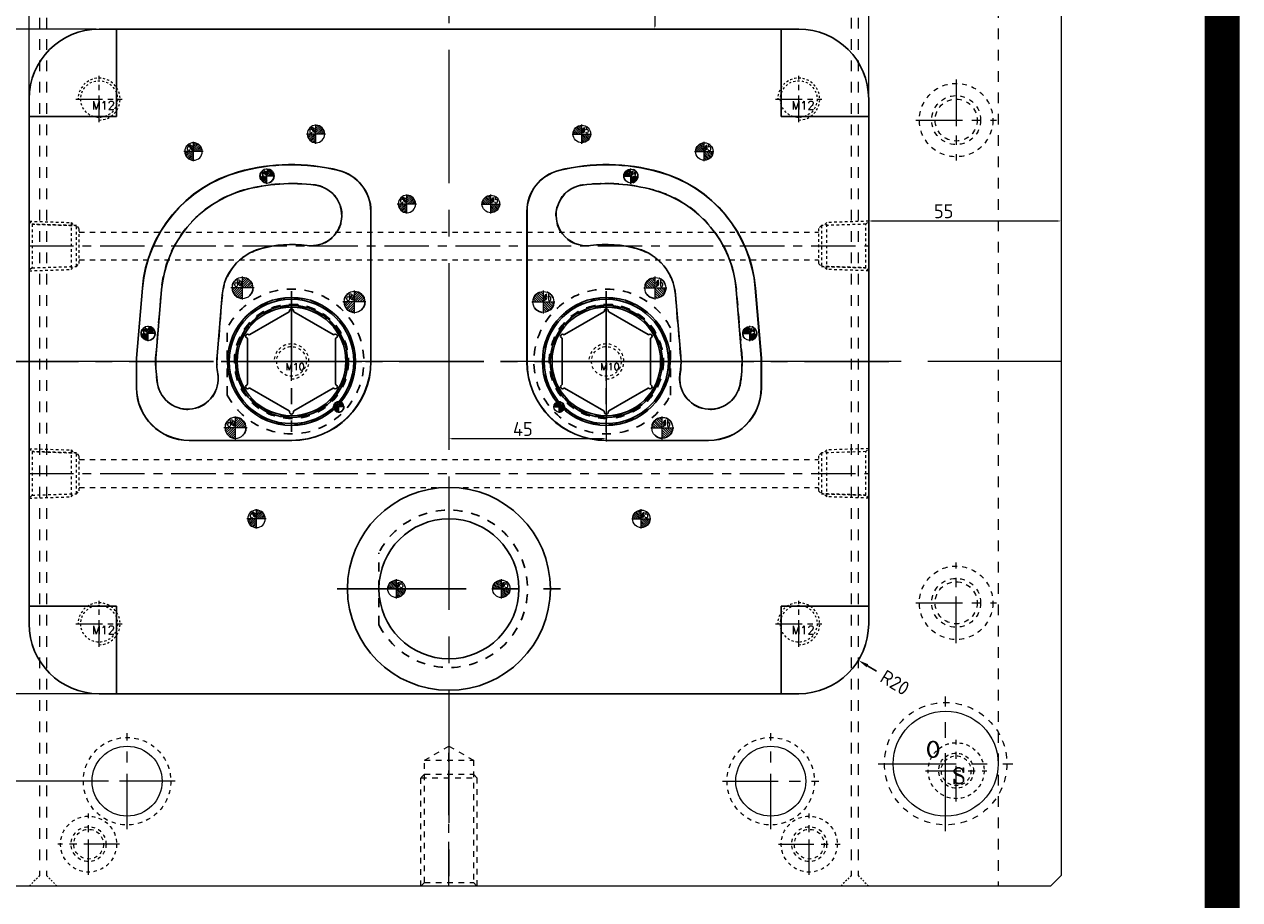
# Model space of a CAD drawing. Extents: x 1716 to 4936, y -1353 to -42.
# Tile 3 of 32: x 1976 to 2324, y -858 to -608. Entities that reach past the tile are written whole.
import ezdxf

# ---------------------------------------------------------------- set-up
doc = ezdxf.new("R2010")
doc.units = 0
doc.header["$LTSCALE"] = 25.4
doc.header["$MEASUREMENT"] = 0
for name, pattern in [('CENTER', [50.8, 31.75, -6.35, 6.35, -6.35]), ('CENTER2', [1.125, 0.75, -0.125, 0.125, -0.125]), ('HIDDEN', [0.2, 0.1, -0.1])]:
    doc.linetypes.add(name, pattern=pattern)
doc.layers.get('0').update_dxf_attribs({"linetype": 'CONTINUOUS'})
doc.layers.get('DEFPOINTS').update_dxf_attribs({"linetype": 'CONTINUOUS'})
for name, color, linetype in [('Center', 1, 'CENTER2'), ('DEFAULT', 7, 'CONTINUOUS'), ('DEFAULT_2', 8, 'HIDDEN')]:
    doc.layers.add(name, color=color, linetype=linetype)
for name, color, linetype, lineweight in [('cool', 153, 'HIDDEN', 9), ('epin', 13, 'CONTINUOUS', 9), ('moldbase', 7, 'CONTINUOUS', 20), ('screw', 33, 'CONTINUOUS', 13)]:
    doc.layers.add(name, color=color, linetype=linetype, lineweight=lineweight)
doc.styles.add('ROMANC', font='romanc.shx', dxfattribs={"bigfont": 'gbcbig.shx'})
doc.styles.add('SEISO_TTF', font='txt')
doc.styles.add('TXT', font='txt.shx', dxfattribs={"bigfont": 'gbcbig.shx'})
doc.styles.add('TXT05', font='txt.shx', dxfattribs={"width": 0.5, "bigfont": 'gbcbig.shx'})
doc.dimstyles.get("Standard").update_dxf_attribs({"dimscale": 0, "dimtxt": 4, "dimasz": 2, "dimexe": 1, "dimexo": 1, "dimgap": 2, "dimtad": 0, "dimdec": 1, "dimdsep": 46, "dimtxsty": 'SEISO_TTF', "dimcen": 0.09, "dimadec": 0, "dimazin": 0, "dimtfac": 1, "dimtdec": 1, "dimtofl": 0, "dimtmove": 0, "dimatfit": 3, "dimfxl": 0, "dimtolj": 1, "dimtzin": 0, "dimarcsym": 0})
doc.dimstyles.new('STANDARD$0', dxfattribs={"dimscale": 4, "dimtxt": 1, "dimasz": 0.2, "dimexe": 0.2, "dimexo": 0.2, "dimgap": 0.2, "dimtad": 1, "dimdec": 1, "dimzin": 9, "dimdsep": 46, "dimtxsty": 'SEISO_TTF', "dimcen": 2, "dimclrd": 256, "dimclre": 256, "dimclrt": 256, "dimadec": 4, "dimazin": 2, "dimtfac": 1, "dimtdec": 1, "dimtmove": 0, "dimatfit": 3, "dimfxl": 0, "dimtolj": 1, "dimtzin": 0, "dimlwd": 9, "dimlwe": 9, "dimarcsym": 0})

# ---------------------------------------------------------------- blocks, each defined once
blk = doc.blocks.new('*D178')
at = {"linetype": 'ByBlock', "lineweight": 9}
for p, q in [((1977.56, -628.19), (1977.56, -596.19)), ((2216.76, -596.99), (1978.36, -596.99)), ((2217.56, -628.19), (2217.56, -596.19))]:
    blk.add_line(p, q, dxfattribs=at)
for points in [[(1978.36, -596.85), (1978.36, -597.12), (1977.56, -596.99)], [(2216.76, -596.85), (2216.76, -597.12), (2217.56, -596.99)]]:
    blk.add_solid(points)
at = {"layer": 'DEFPOINTS', "color": 0}
for p in [(1977.56, -596.99), (1977.56, -628.99), (2217.56, -628.99)]:
    blk.add_point(p, dxfattribs=at)
at = {"insert": (2058.24, -594.19), "char_height": 4, "attachment_point": 5, "style": 'SEISO_TTF'}
blk.add_mtext('\\A1;240', dxfattribs=at)
blk = doc.blocks.new('*D179')
at = {"linetype": 'ByBlock', "lineweight": 9}
for p, q in [((1996.76, -608.99), (1962.83, -608.99)), ((1963.63, -609.79), (1963.63, -798.19)), ((1996.76, -798.99), (1962.83, -798.99))]:
    blk.add_line(p, q, dxfattribs=at)
for points in [[(1963.5, -609.79), (1963.76, -609.79), (1963.63, -608.99)], [(1963.5, -798.19), (1963.76, -798.19), (1963.63, -798.99)]]:
    blk.add_solid(points)
at = {"layer": 'DEFPOINTS', "color": 0}
for p in [(1997.56, -608.99), (1963.63, -798.99), (1997.56, -798.99)]:
    blk.add_point(p, dxfattribs=at)
at = {"insert": (1960.83, -702.57), "char_height": 4, "attachment_point": 5, "rotation": 90, "style": 'SEISO_TTF'}
blk.add_mtext('\\A1;190', dxfattribs=at)
blk = doc.blocks.new('*D223')
at = {"linetype": 'ByBlock', "lineweight": 9}
for p, q in [((2165.47, -553.99), (2155.63, -553.99)), ((2156.43, -554.79), (2156.43, -608.19)), ((2165.47, -608.99), (2155.63, -608.99))]:
    blk.add_line(p, q, dxfattribs=at)
for points in [[(2156.3, -554.79), (2156.56, -554.79), (2156.43, -553.99)], [(2156.3, -608.19), (2156.56, -608.19), (2156.43, -608.99)]]:
    blk.add_solid(points)
at = {"layer": 'DEFPOINTS', "color": 0}
for p in [(2166.27, -553.99), (2156.43, -608.99), (2166.27, -608.99)]:
    blk.add_point(p, dxfattribs=at)
at = {"insert": (2153.63, -588.31), "char_height": 4, "attachment_point": 5, "rotation": 90, "style": 'SEISO_TTF'}
blk.add_mtext('\\A1;55', dxfattribs=at)
blk = doc.blocks.new('*D224')
at = {"linetype": 'ByBlock', "lineweight": 9}
for p, q in [((2217.56, -662.41), (2217.56, -664.64)), ((2272.56, -662.41), (2272.56, -664.64)), ((2218.36, -663.84), (2271.76, -663.84))]:
    blk.add_line(p, q, dxfattribs=at)
for points in [[(2218.36, -663.7), (2218.36, -663.97), (2217.56, -663.84)], [(2271.76, -663.7), (2271.76, -663.97), (2272.56, -663.84)]]:
    blk.add_solid(points)
at = {"layer": 'DEFPOINTS', "color": 0}
for p in [(2217.56, -661.61), (2272.56, -661.61), (2272.56, -663.84)]:
    blk.add_point(p, dxfattribs=at)
at = {"insert": (2239, -661.04), "char_height": 4, "attachment_point": 5, "style": 'SEISO_TTF'}
blk.add_mtext('\\A1;55', dxfattribs=at)
blk = doc.blocks.new('screw_m12_g')
at = {"layer": 'screw', "color": 1, "linetype": 'CENTER', "ltscale": 0.009449}
for p, q in [((0, -6.6), (0, 6.6)), ((-6.6, 0), (6.6, 0))]:
    blk.add_line(p, q, dxfattribs=at)
at = {"layer": 'screw', "linetype": 'HIDDEN', "ltscale": 0.24}
blk.add_circle((0, 0), 5.25, dxfattribs=at)
at = {"layer": 'screw', "color": 92, "linetype": 'HIDDEN', "ltscale": 0.24}
blk.add_arc((0, 0), 6, 270, 180, dxfattribs=at)
at = {"layer": 'screw', "color": 6, "style": 'TXT'}
blk.add_text('M12', height=2.4, dxfattribs=at).set_placement((-2.04, -3))
blk = doc.blocks.new('cool_jt_f12')
at = {"layer": 'cool', "ltscale": 0.3}
for p, q in [((0, 7.0785), (0.856, 6.2225)), ((0, 7.0785), (12, 6.7035)), ((0.856, 6.2225), (0.856, -6.2225)), ((13.5, 5.827375), (0.856, 6.2225)), ((0.856, 6.2225), (13.5, 5.827375)), ((12, 6.7035), (12.856, 5.8475)), ((12, 6.7035), (12, -6.7035)), ((14.327375, 5), (13.5, 5.827375)), ((13.5, -5.827375), (13.5, 5.827375)), ((14.327375, -5), (14.327375, 5)), ((0.856, -6.2225), (0, -7.0785)), ((0, -7.0785), (12, -6.7035)), ((0.856, -6.2225), (13.5, -5.827375)), ((12, -6.7035), (12.856, -5.8475)), ((13.5, -5.827375), (14.327375, -5))]:
    blk.add_line(p, q, dxfattribs=at)
blk = doc.blocks.new('epin_ejp_5')
at = {"layer": 'epin'}
h = blk.add_hatch(dxfattribs=at)
h.set_pattern_fill('_ANSI31', color=123, scale=0.125, angle=90, style=0)
h.set_pattern_definition([(135, (-467.6036, -280.68332), (-0.280633, -0.280633), [])])
h.paths.add_polyline_path([(0, 2.5, 0.414214), (-2.5, 0), (0, 0)])
h.paths.add_polyline_path([(2.5, 0), (0, 0), (0, -2.5, 0.414214)])
at = {"layer": 'epin', "color": 1, "linetype": 'CENTER', "ltscale": 0.155494}
for p, q in [((-2.75, 0), (2.75, 0)), ((0, -2.75), (0, 2.75))]:
    blk.add_line(p, q, dxfattribs=at)
at = {"layer": 'epin'}
blk.add_circle((0, 0), 2.5, dxfattribs=at)
at = {"layer": 'epin', "color": 6, "style": 'TXT05', "width": 0.5}
blk.add_text('%%c5', height=1.75, dxfattribs=at).set_placement((0.1, 0.25))
blk = doc.blocks.new('epin_ejp_6')
at = {"layer": 'epin'}
h = blk.add_hatch(dxfattribs=at)
h.set_pattern_fill('_ANSI31', color=123, scale=0.15, angle=90, style=0)
h.set_pattern_definition([(135, (-5617.25777, -64.86826), (-0.336759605, -0.336759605), [])])
h.paths.add_polyline_path([(0, 3, 0.414214), (-3, 0), (0, 0)])
h.paths.add_polyline_path([(3, 0), (0, 0), (0, -3, 0.414214)])
at = {"layer": 'epin', "color": 1, "linetype": 'CENTER', "ltscale": 0.186593}
for p, q in [((-3.3, 0), (3.3, 0)), ((0, -3.3), (0, 3.3))]:
    blk.add_line(p, q, dxfattribs=at)
at = {"layer": 'epin'}
blk.add_circle((0, 0), 3, dxfattribs=at)
at = {"layer": 'epin', "color": 6, "style": 'TXT05', "width": 0.5}
blk.add_text('%%c6', height=2.1, dxfattribs=at).set_placement((0.12, 0.3))
blk = doc.blocks.new('epin_ejp_4')
at = {"layer": 'epin'}
h = blk.add_hatch(dxfattribs=at)
h.set_pattern_fill('_ANSI31', color=123, scale=0.1, angle=90, style=0)
h.set_pattern_definition([(135, (-2183.56357, 695.99214), (-0.224506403, -0.224506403), [])])
h.paths.add_polyline_path([(0, 2, 0.414214), (-2, 0), (0, 0)])
h.paths.add_polyline_path([(2, 0), (0, 0), (0, -2, 0.414214)])
at = {"layer": 'epin', "color": 1, "linetype": 'CENTER', "ltscale": 0.00315}
for p, q in [((-2.2, 0), (2.2, 0)), ((0, -2.2), (0, 2.2))]:
    blk.add_line(p, q, dxfattribs=at)
at = {"layer": 'epin'}
blk.add_circle((0, 0), 2, dxfattribs=at)
at = {"layer": 'epin', "color": 6, "style": 'TXT05', "width": 0.5}
blk.add_text('%%c4', height=1.4, dxfattribs=at).set_placement((0.08, 0.2))
blk = doc.blocks.new('epin_ejp_3')
at = {"layer": 'epin'}
h = blk.add_hatch(dxfattribs=at)
h.set_pattern_fill('_ANSI31', color=123, scale=0.075, angle=90, style=0)
h.set_pattern_definition([(135, (-2129.06357, 716.99214), (-0.168379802, -0.168379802), [])])
h.paths.add_polyline_path([(0, 1.5, 0.414214), (-1.5, 0), (0, 0)])
h.paths.add_polyline_path([(1.5, 0), (0, 0), (0, -1.5, 0.414214)])
at = {"layer": 'epin', "color": 1, "linetype": 'CENTER', "ltscale": 0.002362}
for p, q in [((-1.65, 0), (1.65, 0)), ((0, -1.65), (0, 1.65))]:
    blk.add_line(p, q, dxfattribs=at)
at = {"layer": 'epin'}
blk.add_circle((0, 0), 1.5, dxfattribs=at)
at = {"layer": 'epin', "color": 6, "style": 'TXT05', "width": 0.5}
blk.add_text('%%c3', height=1.05, dxfattribs=at).set_placement((0.06, 0.15))
blk = doc.blocks.new('*D236')
at = {"linetype": 'Continuous', "lineweight": 9}
for p, q in [((1998.94, -583.99), (1911.72, -583.99)), ((1912.52, -584.79), (1912.52, -823.19)), ((1998.94, -823.99), (1911.72, -823.99))]:
    blk.add_line(p, q, dxfattribs=at)
for points in [[(1912.39, -584.79), (1912.65, -584.79), (1912.52, -583.99)], [(1912.39, -823.19), (1912.65, -823.19), (1912.52, -823.99)]]:
    blk.add_solid(points)
at = {"layer": 'DEFPOINTS', "color": 0}
for p in [(1999.74, -583.99), (1912.52, -823.99), (1999.74, -823.99)]:
    blk.add_point(p, dxfattribs=at)
at = {"insert": (1909.72, -696.73), "char_height": 4, "attachment_point": 5, "rotation": 90, "style": 'SEISO_TTF'}
blk.add_mtext('\\A1;240', dxfattribs=at)
blk = doc.blocks.new('*D238')
at = {"linetype": 'Continuous', "lineweight": 9}
for p, q in [((2097.56, -700.18), (2097.56, -726.9)), ((2142.56, -702.54), (2142.56, -726.9)), ((2141.76, -726.1), (2098.36, -726.1))]:
    blk.add_line(p, q, dxfattribs=at)
for points in [[(2098.36, -725.96), (2098.36, -726.23), (2097.56, -726.1)], [(2141.76, -725.96), (2141.76, -726.23), (2142.56, -726.1)]]:
    blk.add_solid(points)
at = {"layer": 'DEFPOINTS', "color": 0}
for p in [(2097.56, -699.38), (2142.56, -701.74), (2097.56, -726.1)]:
    blk.add_point(p, dxfattribs=at)
at = {"insert": (2118.7, -723.3), "char_height": 4, "attachment_point": 5, "style": 'SEISO_TTF'}
blk.add_mtext('\\A1;45', dxfattribs=at)
blk = doc.blocks.new('screw_m10_g')
at = {"layer": 'screw', "color": 1, "linetype": 'CENTER', "ltscale": 0.310989}
for p, q in [((0, -5.5), (0, 5.5)), ((-5.5, 0), (5.5, 0))]:
    blk.add_line(p, q, dxfattribs=at)
at = {"layer": 'screw', "linetype": 'HIDDEN', "ltscale": 0.310989}
blk.add_circle((0, 0), 4.25, dxfattribs=at)
at = {"layer": 'screw', "color": 92, "linetype": 'HIDDEN', "ltscale": 0.310989}
blk.add_arc((0, 0), 5, 270, 180, dxfattribs=at)
at = {"layer": 'screw', "color": 6, "style": 'TXT'}
blk.add_text('M10', height=2, dxfattribs=at).set_placement((-1.7, -2.5))
blk = doc.blocks.new('*D240')
at = {"color": 0, "lineweight": -2}
for p, q in [((2197.47, -778.99), (2197.65, -778.99)), ((2197.56, -779.08), (2197.56, -778.9))]:
    blk.add_line(p, q, dxfattribs=at)
at = {"color": 0, "linetype": 'Continuous', "lineweight": -2}
blk.add_line((2217.19, -790.99), (2219.75, -792.55), dxfattribs=at)
at = {"color": 0}
blk.add_solid([(2217.45, -790.56), (2216.93, -791.42), (2214.63, -789.42)], dxfattribs=at)
at = {"layer": 'DEFPOINTS', "color": 0}
for p in [(2197.56, -778.99), (2214.63, -789.42)]:
    blk.add_point(p, dxfattribs=at)
at = {"color": 0, "insert": (2225.07, -795.81), "char_height": 4, "attachment_point": 5, "rotation": 328.5598, "style": 'SEISO_TTF'}
blk.add_mtext('\\A1;R20', dxfattribs=at)

msp = doc.modelspace()

# ---------------------------------------------------------------- linework, layer by layer
at = {"color": 7, "linetype": 'Continuous'}
for p, q in [((2066.11, -649.432), (2066.123, -649.381)), ((2129.017, -649.432), (2129.004, -649.381)), ((2037.422, -649.853), (2037.408, -649.803)), ((2075.224, -661.086), (2075.277, -661.086)), ((2075.224, -703.992), (2075.224, -661.086)), ((2075.277, -703.992), (2075.277, -661.086)), ((2119.903, -661.086), (2119.851, -661.086)), ((2119.851, -703.992), (2119.851, -661.086)), ((2119.903, -703.992), (2119.903, -661.086)), ((2009.931, -683.018), (2008.243, -703.036)), ((2008.296, -703.038), (2009.984, -683.023)), ((2009.984, -683.023), (2009.931, -683.018)), ((2013.785, -703.09), (2015.44, -683.474)), ((2181.342, -703.09), (2179.687, -683.474)), ((2185.143, -683.023), (2185.196, -683.018)), ((2186.831, -703.038), (2185.143, -683.023)), ((2185.196, -683.018), (2186.884, -703.036)), ((2032.765, -684.936), (2031.281, -702.529)), ((2162.362, -684.936), (2163.846, -702.529)), ((2051.864, -689.832), (2040.65, -696.306)), ((2064.477, -696.306), (2053.263, -689.832)), ((2130.65, -696.306), (2141.864, -689.832)), ((2143.263, -689.832), (2154.477, -696.306)), ((2039.951, -697.518), (2039.951, -710.467)), ((2065.176, -710.467), (2065.176, -697.518)), ((2129.951, -710.467), (2129.951, -697.518)), ((2155.176, -697.518), (2155.176, -710.467)), ((2008.243, -703.036), (2008.243, -711.53)), ((2008.296, -703.038), (2008.243, -703.036)), ((2008.296, -711.53), (2008.296, -703.038)), ((2075.224, -703.992), (2075.277, -703.992)), ((2119.903, -703.992), (2119.851, -703.992)), ((2186.831, -703.038), (2186.884, -703.036)), ((2186.831, -711.53), (2186.831, -703.038)), ((2186.884, -703.036), (2186.884, -711.53)), ((2008.243, -711.53), (2008.296, -711.53)), ((2040.65, -711.678), (2051.864, -718.152)), ((2053.263, -718.152), (2064.477, -711.678)), ((2141.864, -718.152), (2130.65, -711.678)), ((2154.477, -711.678), (2143.263, -718.152)), ((2186.884, -711.53), (2186.831, -711.53)), ((2052.664, -726.552), (2023.318, -726.552)), ((2023.318, -726.605), (2052.664, -726.605)), ((2052.664, -726.552), (2052.664, -726.605)), ((2142.463, -726.552), (2142.463, -726.605)), ((2142.463, -726.552), (2171.809, -726.552)), ((2171.809, -726.605), (2142.463, -726.605)), ((2171.809, -726.605), (2171.809, -726.552))]:
    msp.add_line(p, q, dxfattribs=at)
at = {"color": 1, "linetype": 'CENTER', "ltscale": 0.028661}
for p, q in [((2052.564, -683.872), (2052.564, -724.112)), ((2052.564, -683.872), (2052.564, -724.112)), ((2142.564, -683.872), (2142.564, -724.112)), ((2032.443, -703.992), (2072.684, -703.992)), ((2162.684, -703.992), (2122.443, -703.992))]:
    msp.add_line(p, q, dxfattribs=at)
at = {"color": 1, "linetype": 'CENTER', "ltscale": 0.045669}
msp.add_line((2065.664, -768.992), (2129.464, -768.992), dxfattribs=at)
at = {"const_width": 10}
msp.add_lwpolyline([(1858.593, -448.694), (2318.617, -448.694), (2318.617, -1271.963), (1858.593, -1271.963)], close=True, dxfattribs=at)
at = {"color": 7, "linetype": 'Continuous'}
for centre, radius in [((2052.564, -703.992), 18.291), ((2052.564, -703.992), 17.788), ((2142.564, -703.992), 18.291), ((2142.564, -703.992), 17.788), ((2052.564, -703.992), 16.03), ((2052.564, -703.992), 15.527), ((2142.564, -703.992), 16.03), ((2142.564, -703.992), 15.527)]:
    msp.add_circle(centre, radius, dxfattribs=at)
for radius in [29, 20]:
    msp.add_circle((2097.564, -768.992), radius)
for centre, radius, start, end in [((2052.564, -703.992), 56.269, 76.05628, 105.62556), ((2052.564, -703.992), 56.216, 76.05628, 105.62556), ((2063.217, -661.086), 12.007, 0, 76.05628), ((2063.217, -661.086), 12.06, 0, 76.05628), ((2131.911, -661.086), 12.06, 103.94372, 180), ((2131.911, -661.086), 12.007, 103.94372, 180), ((2142.564, -703.992), 56.269, 74.37444, 103.94372), ((2142.564, -703.992), 56.216, 74.37444, 103.94372), ((2047.586, -686.194), 37.788, 105.62556, 175.17901), ((2047.586, -686.194), 37.735, 105.62556, 175.17901), ((2052.664, -703.992), 50.842, 82.40691, 105.62556), ((2142.463, -703.992), 50.842, 74.37444, 97.59309), ((2147.541, -686.194), 37.735, 4.82099, 74.37444), ((2147.541, -686.194), 37.788, 4.82099, 74.37444), ((2047.686, -686.194), 32.361, 105.62556, 175.17901), ((2058.233, -662.213), 8.693, 262.40691, 82.40691), ((2136.894, -662.213), 8.693, 97.59309, 277.59309), ((2147.441, -686.194), 32.361, 4.82099, 74.37444), ((2052.664, -703.992), 33.456, 82.40691, 105.62556), ((2142.463, -703.992), 33.456, 74.37444, 97.59309), ((2047.686, -686.194), 14.975, 105.62556, 175.17901), ((2147.441, -686.194), 14.975, 4.82099, 74.37444), ((2051.714, -689.571), 0.301, 300, 5.68426), ((2052.564, -689.486), 0.553, 354.31574, 185.68426), ((2053.414, -689.571), 0.301, 174.31574, 240), ((2141.714, -689.571), 0.301, 300, 5.68426), ((2142.564, -689.486), 0.553, 354.31574, 185.68426), ((2143.414, -689.571), 0.301, 174.31574, 240), ((2040.001, -696.739), 0.553, 54.31574, 245.68426), ((2039.649, -697.518), 0.301, 0, 65.68426), ((2040.499, -696.045), 0.301, 234.31574, 300), ((2064.628, -696.045), 0.301, 240, 305.68426), ((2065.126, -696.739), 0.553, 294.31574, 125.68426), ((2065.478, -697.518), 0.301, 114.31574, 180), ((2130.001, -696.739), 0.553, 54.31574, 245.68426), ((2129.649, -697.518), 0.301, 0, 65.68426), ((2130.499, -696.045), 0.301, 234.31574, 300), ((2154.628, -696.045), 0.301, 240, 305.68426), ((2155.126, -696.739), 0.553, 294.31574, 125.68426), ((2155.478, -697.518), 0.301, 114.31574, 180), ((2052.162, -703.992), 38.391, 178.85554, 189.603), ((2015.888, -703.268), 2.111, 175.17901, 178.85554), ((2052.211, -704.294), 21.005, 175.17901, 189.01286), ((2052.664, -703.992), 22.613, 270, 0), ((2052.664, -703.992), 22.56, 270, 0), ((2142.463, -703.992), 22.613, 180, 270), ((2142.463, -703.992), 22.56, 180, 270), ((2142.916, -704.294), 21.005, 350.98714, 4.82099), ((2142.966, -703.992), 38.391, 350.397, 1.14446), ((2179.239, -703.268), 2.111, 1.14446, 4.82099), ((2022.88, -708.946), 8.693, 189.603, 9.01286), ((2172.247, -708.946), 8.693, 170.98714, 350.397), ((2023.318, -711.53), 15.075, 180, 270), ((2023.318, -711.53), 15.022, 180, 270), ((2040.001, -711.245), 0.553, 114.31574, 305.68426), ((2039.649, -710.467), 0.301, 294.31574, 0), ((2040.499, -711.939), 0.301, 60, 125.68426), ((2064.628, -711.939), 0.301, 54.31574, 120), ((2065.126, -711.245), 0.553, 234.31574, 65.68426), ((2065.478, -710.467), 0.301, 180, 245.68426), ((2130.001, -711.245), 0.553, 114.31574, 305.68426), ((2129.649, -710.467), 0.301, 294.31574, 0), ((2130.499, -711.939), 0.301, 60, 125.68426), ((2154.628, -711.939), 0.301, 54.31574, 120), ((2155.126, -711.245), 0.553, 234.31574, 65.68426), ((2155.478, -710.467), 0.301, 180, 245.68426), ((2171.809, -711.53), 15.075, 270, 0), ((2171.809, -711.53), 15.022, 270, 0), ((2051.714, -718.413), 0.301, 354.31574, 60), ((2052.564, -718.498), 0.553, 174.31574, 5.68426), ((2053.414, -718.413), 0.301, 120, 185.68426), ((2141.714, -718.413), 0.301, 354.31574, 60), ((2142.564, -718.498), 0.553, 174.31574, 5.68426), ((2143.414, -718.413), 0.301, 120, 185.68426)]:
    msp.add_arc(centre, radius, start, end, dxfattribs=at)
at = {"layer": 'Center', "color": 1, "linetype": 'CENTER', "ltscale": 0.029921}
msp.add_line((1967.564, -703.992), (2227.564, -703.992), dxfattribs=at)
at = {"layer": 'cool', "ltscale": 0.6}
for p, q in [((1991.894, -666.992), (2203.234, -666.992)), ((1991.894, -674.992), (2203.234, -674.992)), ((1991.894, -731.992), (2203.234, -731.992)), ((1991.894, -739.992), (2203.234, -739.992))]:
    msp.add_line(p, q, dxfattribs=at)
at = {"layer": 'cool', "color": 1, "linetype": 'CENTER', "ltscale": 0.015748}
for p, q in [((1977.564, -670.992), (2217.564, -670.992)), ((1977.564, -735.992), (2217.564, -735.992))]:
    msp.add_line(p, q, dxfattribs=at)
at = {"layer": 'DEFAULT', "color": 0, "linetype": 'Continuous'}
for p, q in [((2197.564, -608.992), (1997.564, -608.992)), ((2002.564, -608.992), (2002.564, -633.992)), ((2192.564, -608.992), (2192.564, -633.992)), ((1977.564, -628.992), (1977.564, -778.992)), ((2217.564, -628.992), (2217.564, -778.992)), ((1977.564, -633.992), (2002.564, -633.992)), ((2217.564, -633.992), (2192.564, -633.992)), ((1977.564, -773.992), (2002.564, -773.992)), ((2002.564, -798.992), (2002.564, -773.992)), ((2192.564, -798.992), (2192.564, -773.992)), ((2217.564, -773.992), (2192.564, -773.992)), ((2197.564, -798.992), (1997.564, -798.992))]:
    msp.add_line(p, q, dxfattribs=at)
for centre, start, end in [((1997.564, -628.992), 90, 180), ((2197.564, -628.992), 0, 90), ((1997.564, -778.992), 180, 270), ((2197.564, -778.992), 270, 0)]:
    msp.add_arc(centre, 20, start, end, dxfattribs=at)
at = {"layer": 'DEFAULT_2', "color": 8, "linetype": 'HIDDEN'}
for p, q in [((2038.97, -655.029), (2038.956, -654.978)), ((2059.382, -653.596), (2059.389, -653.544)), ((2135.745, -653.596), (2135.738, -653.544)), ((2043.653, -671.773), (2043.667, -671.824)), ((2057.085, -670.83), (2057.078, -670.882)), ((2138.042, -670.83), (2138.049, -670.882)), ((2151.474, -671.773), (2151.46, -671.824)), ((2013.733, -703.086), (2015.387, -683.47)), ((2015.44, -683.474), (2015.387, -683.47)), ((2179.687, -683.474), (2179.74, -683.47)), ((2181.394, -703.086), (2179.74, -683.47)), ((2032.817, -684.94), (2031.333, -702.533)), ((2032.765, -684.936), (2032.817, -684.94)), ((2162.362, -684.936), (2162.31, -684.94)), ((2162.31, -684.94), (2163.794, -702.533)), ((2034.222, -713.595), (2034.222, -694.389)), ((2160.905, -713.595), (2160.905, -694.389)), ((2013.778, -703.225), (2013.726, -703.224)), ((2013.785, -703.09), (2013.733, -703.086)), ((2031.281, -702.529), (2031.333, -702.533)), ((2163.846, -702.529), (2163.794, -702.533)), ((2181.342, -703.09), (2181.394, -703.086)), ((2181.349, -703.225), (2181.402, -703.224)), ((2031.466, -707.584), (2031.518, -707.576)), ((2163.661, -707.584), (2163.609, -707.576)), ((2014.309, -710.397), (2014.257, -710.405)), ((2180.819, -710.397), (2180.87, -710.405)), ((2077.564, -779.3), (2077.564, -758.684))]:
    msp.add_line(p, q, dxfattribs=at)
for centre, radius in [((2045.564, -650.992), 2), ((2149.564, -650.992), 2), ((2038.564, -682.992), 3), ((2156.564, -682.992), 3), ((2070.564, -686.992), 3), ((2124.564, -686.992), 3), ((2052.564, -703.992), 18.191), ((2052.564, -703.992), 16.331), ((2052.564, -703.992), 16.292), ((2142.564, -703.992), 18.191), ((2142.564, -703.992), 16.331), ((2142.564, -703.992), 16.292), ((2052.564, -703.992), 15.789), ((2142.564, -703.992), 15.789), ((2011.564, -695.992), 2), ((2183.564, -695.992), 2), ((2066.064, -716.992), 1.5), ((2129.064, -716.992), 1.5), ((2036.564, -722.992), 3), ((2158.564, -722.992), 3)]:
    msp.add_circle(centre, radius, dxfattribs=at)
for centre, radius, start, end in [((2052.664, -703.992), 50.895, 82.40691, 105.62556), ((2142.463, -703.992), 50.895, 74.37444, 97.59309), ((2047.686, -686.194), 32.414, 105.62556, 175.17901), ((2058.233, -662.213), 8.746, 262.40691, 82.40691), ((2136.894, -662.213), 8.746, 97.59309, 277.59309), ((2147.441, -686.194), 32.414, 4.82099, 74.37444), ((2047.686, -686.194), 14.922, 105.62556, 175.17901), ((2052.664, -703.992), 33.403, 82.40691, 105.62556), ((2142.463, -703.992), 33.403, 74.37444, 97.59309), ((2147.441, -686.194), 14.922, 4.82099, 74.37444), ((2052.564, -703.992), 20.703, 207.63476, 152.36524), ((2142.564, -703.992), 20.703, 27.63476, 332.36524), ((2052.162, -703.992), 38.444, 178.85554, 189.603), ((2015.888, -703.268), 2.163, 175.17901, 178.85554), ((2052.211, -704.294), 20.952, 175.17901, 189.01286), ((2142.916, -704.294), 20.952, 350.98714, 4.82099), ((2142.966, -703.992), 38.444, 350.397, 1.14446), ((2179.239, -703.268), 2.163, 1.14446, 4.82099), ((2022.88, -708.946), 8.746, 189.603, 9.01286), ((2172.247, -708.946), 8.746, 170.98714, 350.397), ((2097.564, -768.992), 22.5, 207.26604, 152.73396)]:
    msp.add_arc(centre, radius, start, end, dxfattribs=at)
at = {"layer": 'moldbase', "color": 1, "linetype": 'CENTER', "ltscale": 0.047244}
for p, q in [((2097.564, -553.992), (2097.564, -853.992)), ((2272.564, -703.992), (1922.564, -703.992))]:
    msp.add_line(p, q, dxfattribs=at)
at = {"layer": 'moldbase', "color": 8, "linetype": 'HIDDEN', "ltscale": 1.2}
for p, q in [((2254.564, -553.992), (2254.564, -853.992)), ((1980.564, -556.992), (1980.564, -850.992)), ((1982.564, -556.992), (1982.564, -850.992)), ((2212.564, -556.992), (2212.564, -850.992)), ((2214.564, -556.992), (2214.564, -850.992))]:
    msp.add_line(p, q, dxfattribs=at)
at = {"layer": 'moldbase'}
for p, q in [((2272.564, -556.992), (2272.564, -850.992)), ((2272.564, -850.992), (2269.564, -853.992)), ((2269.564, -853.992), (1925.564, -853.992))]:
    msp.add_line(p, q, dxfattribs=at)
at = {"layer": 'moldbase', "color": 1, "linetype": 'CENTER', "ltscale": 0.016535}
for p, q in [((2242.564, -623.442), (2242.564, -646.542)), ((2231.014, -634.992), (2254.114, -634.992)), ((2242.564, -784.542), (2242.564, -761.442)), ((2231.014, -772.992), (2254.114, -772.992))]:
    msp.add_line(p, q, dxfattribs=at)
at = {"layer": 'moldbase', "color": 1, "linetype": 'CENTER', "ltscale": 0.027559}
for p, q in [((2239.564, -838.242), (2239.564, -799.742)), ((2220.314, -818.992), (2258.814, -818.992))]:
    msp.add_line(p, q, dxfattribs=at)
at = {"layer": 'moldbase', "color": 1, "linetype": 'CENTER', "ltscale": 0.019685}
for p, q in [((2005.564, -837.742), (2005.564, -810.242)), ((2189.564, -837.742), (2189.564, -810.242)), ((2019.314, -823.992), (1991.814, -823.992)), ((2175.814, -823.992), (2203.314, -823.992))]:
    msp.add_line(p, q, dxfattribs=at)
at = {"layer": 'moldbase', "color": 1, "linetype": 'CENTER', "ltscale": 0.012598}
for p, q in [((2242.564, -829.792), (2242.564, -812.192)), ((2233.764, -820.992), (2251.364, -820.992)), ((1994.564, -850.792), (1994.564, -833.192)), ((2200.564, -850.792), (2200.564, -833.192)), ((2003.364, -841.992), (1985.764, -841.992)), ((2191.764, -841.992), (2209.364, -841.992))]:
    msp.add_line(p, q, dxfattribs=at)
at = {"layer": 'moldbase', "linetype": 'HIDDEN', "ltscale": 0.64}
for p, q in [((2090.564, -817.992), (2097.564, -813.951)), ((2097.564, -813.951), (2104.564, -817.992)), ((2090.564, -852.992), (2090.564, -817.992)), ((2090.564, -817.992), (2104.564, -817.992)), ((2104.564, -817.992), (2104.564, -852.992)), ((2089.564, -853.992), (2090.564, -852.992)), ((2090.564, -852.992), (2104.564, -852.992)), ((2104.564, -852.992), (2105.564, -853.992))]:
    msp.add_line(p, q, dxfattribs=at)
at = {"layer": 'moldbase', "color": 1, "linetype": 'CENTER', "ltscale": 0.015748}
msp.add_line((2097.564, -853.992), (2097.564, -813.951), dxfattribs=at)
at = {"layer": 'moldbase', "color": 92, "linetype": 'HIDDEN', "ltscale": 0.64}
for p, q in [((2089.564, -822.992), (2090.564, -821.992)), ((2089.564, -853.992), (2089.564, -822.992)), ((2089.564, -822.992), (2105.564, -822.992)), ((2090.564, -821.992), (2104.564, -821.992)), ((2104.564, -821.992), (2105.564, -822.992)), ((2105.564, -822.992), (2105.564, -853.992))]:
    msp.add_line(p, q, dxfattribs=at)
at = {"layer": 'moldbase', "color": 8, "linetype": 'HIDDEN', "ltscale": 0.18}
for p, q in [((1980.564, -850.992), (1977.564, -853.992)), ((1982.564, -850.992), (1985.564, -853.992)), ((2212.564, -850.992), (2209.564, -853.992)), ((2214.564, -850.992), (2217.564, -853.992))]:
    msp.add_line(p, q, dxfattribs=at)
at = {"layer": 'moldbase', "color": 8, "linetype": 'HIDDEN', "ltscale": 0.56}
for centre, radius in [((2242.564, -634.992), 10.5), ((2242.564, -634.992), 7), ((2242.564, -634.992), 6), ((2242.564, -772.992), 10.5), ((2242.564, -772.992), 7), ((2242.564, -772.992), 6)]:
    msp.add_circle(centre, radius, dxfattribs=at)
at = {"layer": 'moldbase', "color": 8, "linetype": 'HIDDEN', "ltscale": 0.7}
msp.add_circle((2239.564, -818.992), 17.5, dxfattribs=at)
at = {"layer": 'moldbase'}
for centre, radius in [((2239.564, -818.992), 15), ((2005.564, -823.992), 10), ((2189.564, -823.992), 10)]:
    msp.add_circle(centre, radius, dxfattribs=at)
at = {"layer": 'moldbase', "color": 8, "linetype": 'HIDDEN', "ltscale": 0.5}
for centre in [(2005.564, -823.992), (2189.564, -823.992)]:
    msp.add_circle(centre, 12.5, dxfattribs=at)
at = {"layer": 'moldbase', "color": 8, "linetype": 'HIDDEN', "ltscale": 0.4}
for centre, radius in [((2242.564, -820.992), 8), ((2242.564, -820.992), 5), ((2242.564, -820.992), 4.25), ((1994.564, -841.992), 8), ((1994.564, -841.992), 5), ((2200.564, -841.992), 8), ((2200.564, -841.992), 5), ((1994.564, -841.992), 4.25), ((2200.564, -841.992), 4.25)]:
    msp.add_circle(centre, radius, dxfattribs=at)

# ---------------------------------------------------------------- block references
at = {"layer": 'cool', "ltscale": 0.6}
msp.add_blockref('cool_jt_f12', (1977.564, -670.992), dxfattribs=at)
for p, rotation in [((2217.564, -670.992), 180), ((1977.564, -735.992), 359.9999999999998), ((2217.564, -735.992), 179.9999999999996)]:
    msp.add_blockref('cool_jt_f12', p, dxfattribs=dict(at, rotation=rotation))
at = {"layer": 'epin', "xscale": -1}
for name, p in [('epin_ejp_5', (2059.564, -638.992)), ('epin_ejp_5', (2024.564, -643.992)), ('epin_ejp_4', (2045.564, -650.992)), ('epin_ejp_5', (2085.564, -658.992)), ('epin_ejp_6', (2038.564, -682.992)), ('epin_ejp_6', (2070.564, -686.992)), ('epin_ejp_4', (2011.564, -695.992)), ('epin_ejp_3', (2066.064, -716.992)), ('epin_ejp_6', (2036.564, -722.992)), ('epin_ejp_5', (2042.564, -748.992))]:
    msp.add_blockref(name, p, dxfattribs=at)
at = {"layer": 'epin'}
for name, p in [('epin_ejp_5', (2135.564, -638.992)), ('epin_ejp_5', (2170.564, -643.992)), ('epin_ejp_4', (2149.564, -650.992)), ('epin_ejp_5', (2109.564, -658.992)), ('epin_ejp_6', (2156.564, -682.992)), ('epin_ejp_6', (2124.564, -686.992)), ('epin_ejp_4', (2183.564, -695.992)), ('epin_ejp_3', (2129.064, -716.992)), ('epin_ejp_6', (2158.564, -722.992)), ('epin_ejp_5', (2152.564, -748.992)), ('epin_ejp_5', (2082.564, -768.992)), ('epin_ejp_5', (2112.564, -768.992))]:
    msp.add_blockref(name, p, dxfattribs=at)
at = {"layer": 'screw'}
for name, p in [('screw_m12_g', (1997.564, -628.992)), ('screw_m12_g', (2197.564, -628.992)), ('screw_m10_g', (2052.564, -703.992)), ('screw_m10_g', (2142.564, -703.992)), ('screw_m12_g', (1997.564, -778.992)), ('screw_m12_g', (2197.564, -778.992))]:
    msp.add_blockref(name, p, dxfattribs=at)

# ---------------------------------------------------------------- texts
at = {"layer": 'moldbase', "style": 'ROMANC'}
for s, p in [('O', (2233.857, -817.138)), ('S', (2241.418, -824.698))]:
    msp.add_text(s, height=4.5, dxfattribs=at).set_placement(p)

# ---------------------------------------------------------------- dimensions: what is measured, and where the dimension line sits
for base, p1, p2, picture, middle in [((2156.431, -608.992), (2166.266, -553.992), (2166.266, -608.992), '*D223', (2156.431, -588.309)), ((1912.519, -823.992), (1999.744, -583.992), (1999.744, -823.992), '*D236', (1912.519, -696.728)), ((1963.629, -798.992), (1997.564, -608.992), (1997.564, -798.992), '*D179', (1963.629, -702.569))]:
    dim = msp.add_linear_dim(base=base, p1=p1, p2=p2, angle=90, dimstyle='STANDARD$0', override={"dimarcsym": 1})
    dim.commit()
    dim.dimension.update_dxf_attribs({"geometry": picture, "text_midpoint": middle, "dimtype": 160})
for base, p1, p2, picture, middle in [((1977.564, -596.987), (2217.564, -628.992), (1977.564, -628.992), '*D178', (2058.24, -596.987)), ((2272.564, -663.838), (2217.564, -661.614), (2272.564, -661.614), '*D224', (2238.997, -663.838)), ((2097.564, -726.097), (2142.564, -701.735), (2097.564, -699.381), '*D238', (2118.696, -726.097))]:
    dim = msp.add_linear_dim(base=base, p1=p1, p2=p2, dimstyle='STANDARD$0', override={"dimarcsym": 1})
    dim.commit()
    dim.dimension.update_dxf_attribs({"geometry": picture, "text_midpoint": middle, "dimtype": 160})
dim = msp.add_radius_dim(center=(2197.564, -778.992), mpoint=(2214.627, -789.424), dimstyle='Standard', override={"dimarcsym": 1})
dim.commit()
dim.dimension.update_dxf_attribs({"geometry": '*D240', "text_midpoint": (2225.069, -795.808), "dimtype": 164})

doc.saveas('drawing.dxf')
